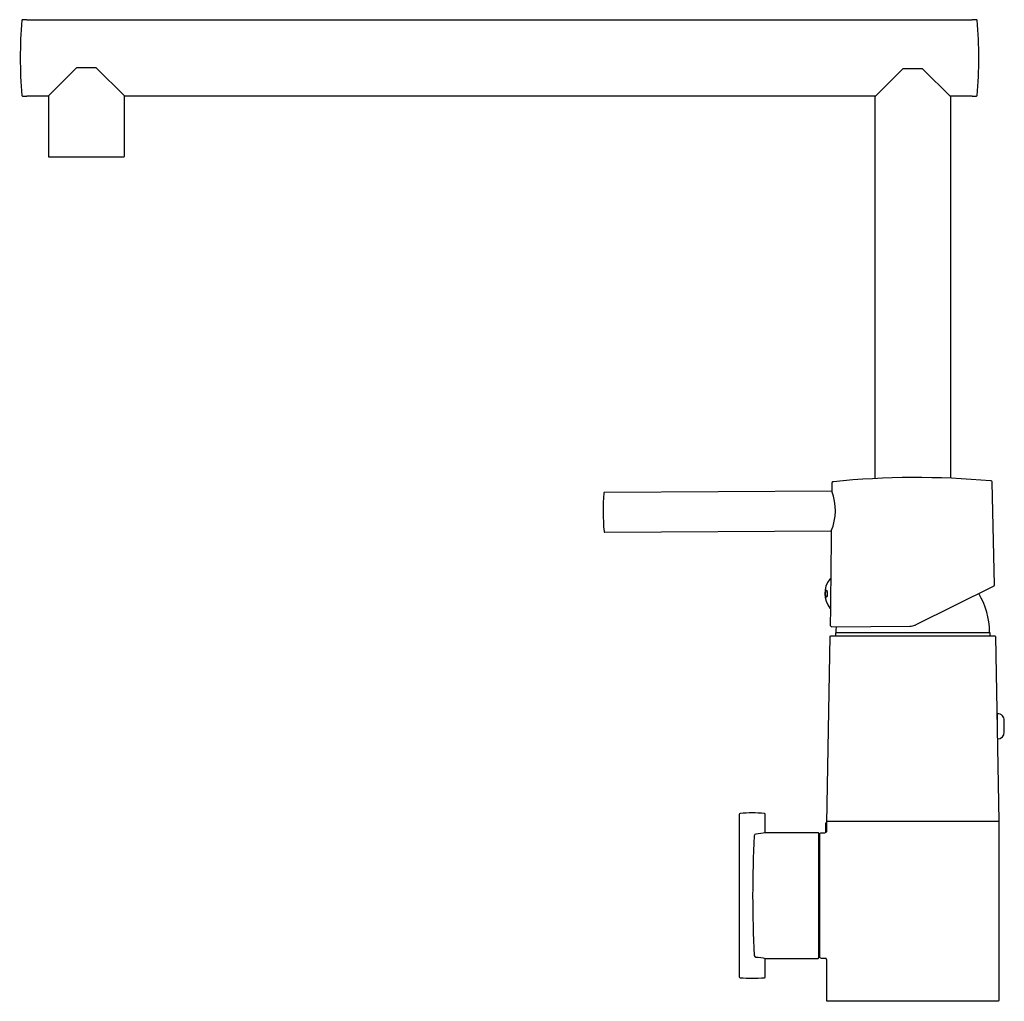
# Model space of a CAD drawing. Header units: millimetres. Extents: x -270 to 28, y 0 to 297.
import ezdxf

# ---------------------------------------------------------------- set-up
doc = ezdxf.new("R2010")
doc.units = ezdxf.units.MM
doc.header["$MEASUREMENT"] = 0
doc.layers.add('PLANNING', color=1, linetype='Continuous')

# ---------------------------------------------------------------- blocks, each defined once
blk = doc.blocks.new('96210000_r')
at = {"layer": 'PLANNING'}
for p, q in [((-268, 297.05), (-269.3, 297.05)), ((-268, 297), (-268, 297.05)), ((-268, 297), (18, 297)), ((18, 297.05), (18, 297)), ((19.3, 297.05), (18, 297.05)), ((-253, 282.5), (-261.5, 274)), ((-247, 282.5), (-253, 282.5)), ((-238.5, 274), (-247, 282.5)), ((-3, 282.2), (-11.5, 273.7)), ((3, 282.2), (-3, 282.2)), ((11.5, 273.7), (3, 282.2)), ((-269.3, 273.95), (-268, 273.95)), ((-268, 273.95), (-268, 274)), ((-268, 274), (-261.5, 274)), ((-261.5, 274), (-261.5, 255.7)), ((-238.5, 274), (-11.2, 274)), ((-238.5, 255.7), (-238.5, 274)), ((-11.5, 273.7), (-11.5, 158.18)), ((11.2, 274), (18, 274)), ((11.5, 158.29), (11.5, 273.7)), ((18, 274), (18, 273.95)), ((18, 273.95), (19.3, 273.95)), ((-261.3, 255.5), (-238.7, 255.5)), ((-22.95, 111.5), (-23.25, 111.8)), ((22.95, 111.5), (23.25, 111.8)), ((-26, 54.5), (26, 54.5))]:
    blk.add_line(p, q, dxfattribs=at)
for points in [[(-24.48, 154.37), (-93.26, 154, 0.189941), (-93.4, 153.96, 0.189922), (-93.46, 153.81, 0.041619), (-93.39, 142.18, 0.189922), (-93.34, 142.04, 0.189941), (-93.19, 142), (-24.63, 142.37), (-24.8, 127.86), (-24.83, 123.37), (-24.91, 118.88), (-24.97, 113.87, 0.414214), (-24.47, 113.37), (-0.85, 113.5, 0.07827), (0.66, 113.84), (0.71, 113.86, 0.018921), (1.06, 114.01), (24.46, 125.58, 0.291474), (24.74, 126.04), (24.03, 157.01, 0.186374), (23.93, 157.37, 0.186361), (23.57, 157.49, 0.047689), (-24.01, 157.24), (-24.05, 157.23), (-24.08, 157.23), (-24.1, 157.23), (-24.13, 157.22), (-24.14, 157.22), (-24.15, 157.22), (-24.16, 157.21), (-24.17, 157.21), (-24.18, 157.21), (-24.2, 157.2), (-24.21, 157.2), (-24.22, 157.19), (-24.23, 157.19), (-24.24, 157.19), (-24.25, 157.18), (-24.26, 157.17), (-24.27, 157.17), (-24.28, 157.16), (-24.29, 157.16), (-24.3, 157.15), (-24.31, 157.15), (-24.31, 157.14), (-24.32, 157.14), (-24.32, 157.14), (-24.33, 157.13), (-24.33, 157.13), (-24.34, 157.13), (-24.34, 157.12), (-24.34, 157.12), (-24.35, 157.11), (-24.35, 157.11), (-24.36, 157.11), (-24.36, 157.1), (-24.36, 157.1), (-24.37, 157.09), (-24.37, 157.09), (-24.37, 157.08), (-24.38, 157.08), (-24.38, 157.07), (-24.38, 157.07), (-24.39, 157.06), (-24.39, 157.06), (-24.39, 157.05), (-24.4, 157.05), (-24.4, 157.04), (-24.41, 157.03), (-24.41, 157.02), (-24.42, 157.01), (-24.42, 157), (-24.43, 156.99), (-24.43, 156.97), (-24.43, 156.96), (-24.44, 156.95), (-24.44, 156.94), (-24.44, 156.93), (-24.44, 156.91), (-24.45, 156.9), (-24.45, 156.89), (-24.45, 156.88), (-24.45, 156.87), (-24.45, 156.84), (-24.45, 156.82), (-24.45, 156.79), (-24.46, 156.75), (-24.48, 154.37)], [(-24.8, 127.86, 0.273125), (-25.09, 127.75, 0.357126), (-25.04, 118.98, 0.133891), (-24.91, 118.88)], [(-25.02, 110.4, -0.409111), (-24.82, 110.6), (24.82, 110.6, -0.414213), (25.02, 110.4), (26, 54.5), (26, 0.2, -0.414214), (25.8, 0), (-25.8, 0, -0.414214), (-26, 0.2), (-26, 12.5), (-26, 12.52), (-26, 12.55), (-26, 12.56), (-26, 12.57), (-26, 12.58), (-26, 12.6), (-26.01, 12.61), (-26.01, 12.62), (-26.01, 12.63), (-26.01, 12.64), (-26.02, 12.66), (-26.02, 12.67), (-26.03, 12.68), (-26.03, 12.69), (-26.04, 12.7), (-26.04, 12.72), (-26.05, 12.73), (-26.05, 12.74), (-26.06, 12.75), (-26.07, 12.76), (-26.08, 12.77), (-26.08, 12.79), (-26.09, 12.8), (-26.1, 12.81), (-26.11, 12.82), (-26.12, 12.83), (-26.13, 12.84), (-26.14, 12.85), (-26.15, 12.86), (-26.17, 12.87), (-26.18, 12.88), (-26.19, 12.89), (-26.2, 12.9), (-26.21, 12.9), (-26.23, 12.91), (-26.24, 12.92), (-26.25, 12.93), (-26.27, 12.93), (-26.28, 12.94), (-26.29, 12.95), (-26.3, 12.95), (-26.32, 12.96), (-26.33, 12.96), (-26.34, 12.97), (-26.36, 12.97), (-26.37, 12.98), (-26.38, 12.98), (-26.4, 12.98), (-26.41, 12.99), (-26.42, 12.99), (-26.44, 12.99), (-26.45, 12.99), (-26.46, 13), (-26.47, 13), (-26.49, 13), (-26.5, 13), (-26.52, 13), (-26.57, 13), (-27.65, 13, -0.414214), (-28.15, 13.5), (-28.15, 50.5, -0.414214), (-27.65, 51), (-26.58, 51, 0.440976), (-26, 51.57), (-25.99, 53.25, 0.00721), (-26, 54), (-25.02, 110.4)], [(25.56, 79.45, 0.188483), (25.7, 79.4, 0.414147), (27.7, 81.4), (27.7, 85, 0.414214), (25.7, 87, 0.414214), (25.5, 86.8), (25.5, 83.14)], [(-44.6, 50.99), (-44.6, 56.57, 0.392844), (-44.88, 56.86, 0.03677), (-52.22, 56.86, 0.392844), (-52.5, 56.57), (-52.5, 7.43, 0.392844), (-52.22, 7.14, 0.03677), (-44.88, 7.14, 0.392844), (-44.6, 7.43), (-44.6, 13.01)], [(-28.65, 51), (-44.55, 51, -0.038026), (-47.46, 50.61, 0.362529), (-47.96, 50.1, 0.026018), (-47.96, 13.9, 0.362164), (-47.46, 13.39, -0.037587), (-44.55, 13), (-28.65, 13, 0.414214), (-28.45, 13.2), (-28.45, 50.8, 0.414213), (-28.65, 51)]]:
    blk.add_lwpolyline(points, format="xyb", dxfattribs=at)
for points in [[(23.4, 110.6), (23.4, 111.5), (-23.4, 111.5), (-23.4, 110.6)], [(-26.3, 51.06), (-26.3, 54), (-26, 54)]]:
    blk.add_lwpolyline(points, dxfattribs=at)
for centre, radius, start, end in [((-140, 285.5), 130, 174.9835, 185.0165), ((-269.3, 296.85), 0.2, 90, 174.9835), ((19.3, 296.85), 0.2, 5.0009, 90.0156), ((-110, 285.5), 130, 354.9835, 5.0165), ((-269.3, 274.15), 0.2, 185.0165, 270), ((19.3, 274.15), 0.2, 270, 354.9835), ((-261.3, 255.7), 0.2, 180, 270), ((-238.7, 255.7), 0.2, 269.9008, 0), ((-39.67, 148.55), 16.26, 337.6507, 20.9657), ((0, 111.5), 23.25, 0.749, 30.7085), ((0, 111.5), 23.25, 175.3738, 179.251)]:
    blk.add_arc(centre, radius, start, end, dxfattribs=at)
blk.add_open_spline([(-25.74, 123.35), (-25.74, 123.21), (-25.75, 123.01), (-25.8, 122.77), (-25.85, 122.61), (-25.91, 122.49), (-25.99, 122.4), (-26.07, 122.35), (-26.15, 122.37), (-26.22, 122.42), (-26.28, 122.49), (-26.33, 122.59), (-26.39, 122.77), (-26.45, 123.03), (-26.47, 123.37), (-26.45, 123.71), (-26.39, 123.98), (-26.33, 124.15), (-26.27, 124.25), (-26.22, 124.31), (-26.15, 124.36), (-26.07, 124.36), (-25.98, 124.31), (-25.91, 124.22), (-25.83, 124.04), (-25.76, 123.74), (-25.74, 123.49), (-25.74, 123.35)], degree=3, knots=[0, 0, 0, 0, 0.419097, 0.590365, 0.756115, 0.898869, 1.0093, 1.095801, 1.177124, 1.249395, 1.343095, 1.455028, 1.585248, 1.913723, 2.26285, 2.608403, 2.932658, 3.05982, 3.168153, 3.2581, 3.326829, 3.40684, 3.495642, 3.609736, 3.755889, 4.09616, 4.513922, 4.513922, 4.513922, 4.513922], dxfattribs=at)

msp = doc.modelspace()

# ---------------------------------------------------------------- block references
msp.add_blockref('96210000_r', (0, 0))

doc.saveas('drawing.dxf')
